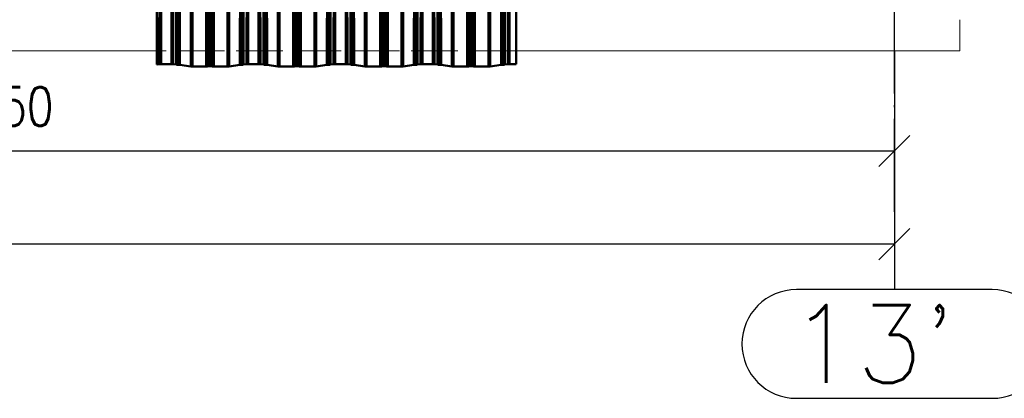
# Paper-space layout 'Layout1' of a CAD drawing. Extents: x -2 to 1033, y -36 to 596.
# Tile 85 of 127: x 532 to 596, y 318 to 343. Entities that reach past the tile are written whole.
import ezdxf

# ---------------------------------------------------------------- set-up
doc = ezdxf.new("R2010")
doc.units = 0
for name, pattern in [('ACAD_ISO02W100', [15, 12, -3]), ('ACAD_ISO04W100', [30.5, 24, -3, 0.5, -3]), ('HP_01_CER_B', [8, 5, -1, 1, -1])]:
    doc.linetypes.add(name, pattern=pattern)
doc.layers.get('0').update_dxf_attribs({"linetype": 'CONTINUOUS'})
doc.layers.get('DEFPOINTS').update_dxf_attribs({"color": 132, "linetype": 'CONTINUOUS'})
for name, color, linetype, lineweight in [('SS_KOTY', 3, 'CONTINUOUS', 25), ('SS_OSY_025', 7, 'HP_01_CER_B', 25), ('SS_PODKLADY_PANELY', 9, 'CONTINUOUS', 13)]:
    doc.layers.add(name, color=color, linetype=linetype, lineweight=lineweight)
doc.layers.add('SS_PLECHY', color=7, linetype='CONTINUOUS', lineweight=50, true_color=0xb47846)
doc.styles.add('ROMANS', font='romans.shx', dxfattribs={"width": 0.8})
doc.styles.add('romans.shx', font='romans.shx', dxfattribs={"height": 5})
doc.dimstyles.new('A-1_(2.5)_50AS', dxfattribs={"dimtxt": 2.5, "dimasz": 2, "dimexe": 1, "dimexo": 2, "dimgap": 0, "dimtad": 0, "dimdec": 1, "dimlfac": 50, "dimrnd": 1, "dimtxsty": 'ROMANS', "dimblk1": 'OBLIQUE', "dimblk2": 'OBLIQUE', "dimsah": 1, "dimcen": 2, "dimclrd": 256, "dimclre": 256, "dimclrt": 256, "dimadec": 1, "dimazin": 2, "dimtfac": 0.714286, "dimtdec": 1, "dimtmove": 0, "dimatfit": 3, "dimldrblk": 'OPEN', "dimfxl": 1, "dimtvp": 1.142857, "dimtfill": 1, "dimtolj": 1, "dimlwd": -1, "dimlwe": -1, "dimarcsym": 0})

# ---------------------------------------------------------------- blocks, each defined once
blk = doc.blocks.new('_Oblique')
at = {"color": 0, "linetype": 'ByBlock', "lineweight": -2}
blk.add_line((-0.5, -0.5), (0.5, 0.5), dxfattribs=at)
blk = doc.blocks.new('*D58')
at = {"layer": 'DEFPOINTS', "color": 0, "transparency": 16777216}
for p in [(473.529, 342.838), (588.529, 342.838), (588.529, 334.391)]:
    blk.add_point(p, dxfattribs=at)
at = {"layer": 'SS_KOTY', "transparency": 16777216}
for p, q in [((473.529, 340.838), (473.529, 333.391)), ((588.529, 340.838), (588.529, 333.391)), ((473.529, 334.391), (588.529, 334.391))]:
    blk.add_line(p, q, dxfattribs=at)
at = {"layer": 'SS_KOTY', "transparency": 16777216, "xscale": 2, "yscale": 2, "zscale": 2, "rotation": 180}
blk.add_blockref('_Oblique', (473.529, 334.391), dxfattribs=at)
at = {"layer": 'SS_KOTY', "transparency": 16777216, "xscale": 2, "yscale": 2, "zscale": 2}
blk.add_blockref('_Oblique', (588.529, 334.391), dxfattribs=at)
at = {"layer": 'SS_KOTY', "transparency": 16777216, "insert": (531.029, 337.249), "char_height": 2.5, "attachment_point": 5, "style": 'ROMANS', "bg_fill": 3, "box_fill_scale": 1.1, "bg_fill_color": 256, "bg_fill_true_color": 13158600, "bg_fill_transparency": 0}
blk.add_mtext('\\A1;5750', dxfattribs=at)
blk = doc.blocks.new('_OPEN')
at = {"color": 0, "linetype": 'ByBlock'}
for p, q in [((-1, 0.167), (0, 0)), ((0, 0), (-1, -0.167)), ((0, 0), (-1, 0))]:
    blk.add_line(p, q, dxfattribs=at)
blk = doc.blocks.new('*D59')
at = {"layer": 'DEFPOINTS', "color": 0, "transparency": 16777216}
for p in [(588.529, 342.838), (358.529, 340.438), (358.529, 328.391)]:
    blk.add_point(p, dxfattribs=at)
at = {"layer": 'SS_KOTY', "transparency": 16777216}
for p, q in [((588.529, 340.838), (588.529, 327.391)), ((358.529, 338.438), (358.529, 327.391)), ((588.529, 328.391), (358.529, 328.391))]:
    blk.add_line(p, q, dxfattribs=at)
at = {"layer": 'SS_KOTY', "transparency": 16777216, "xscale": 2, "yscale": 2, "zscale": 2, "rotation": 180}
blk.add_blockref('_Oblique', (358.529, 328.391), dxfattribs=at)
at = {"layer": 'SS_KOTY', "transparency": 16777216, "xscale": 2, "yscale": 2, "zscale": 2}
blk.add_blockref('_Oblique', (588.529, 328.391), dxfattribs=at)
at = {"layer": 'SS_KOTY', "transparency": 16777216, "insert": (473.529, 331.249), "char_height": 2.5, "attachment_point": 5, "style": 'ROMANS', "bg_fill": 3, "box_fill_scale": 1.1, "bg_fill_color": 256, "bg_fill_true_color": 13158600, "bg_fill_transparency": 0}
blk.add_mtext('\\A1;11500', dxfattribs=at)

psp = doc.layouts.get("Layout1")

# ---------------------------------------------------------------- linework, layer by layer
at = {"layer": 'SS_OSY_025', "linetype": 'Continuous', "ltscale": 0.25}
for p, q in [((594.8265, 325.4665), (582.2312, 325.4665)), ((582.2312, 318.4665), (594.8265, 318.4665))]:
    psp.add_line(p, q, dxfattribs=at)
for centre, start, end in [((582.2312, 321.9665), 90, 270), ((594.8265, 321.9665), 270, 90)]:
    psp.add_arc(centre, 3.5, start, end, dxfattribs=at)
at = {"layer": 'SS_PODKLADY_PANELY', "color": 9, "linetype": 'Continuous', "ltscale": 0.25}
psp.add_line((592.7288, 342.8378), (592.7288, 340.8378), dxfattribs=at)

# ---------------------------------------------------------------- texts
at = {"layer": 'SS_OSY_025', "color": 7, "style": 'romans.shx'}
psp.add_text("13'", height=5, dxfattribs=at).set_placement((581.7923, 319.4665))

# ---------------------------------------------------------------- dimensions: what is measured, and where the dimension line sits
at = {"layer": 'SS_KOTY'}
dim = psp.add_linear_dim(base=(588.5288, 334.3914), p1=(473.5288, 342.8378), p2=(588.5288, 342.8378), dimstyle='A-1_(2.5)_50AS', override={"dimtmove": 1}, dxfattribs=at)
dim.commit()
dim.dimension.update_dxf_attribs({"geometry": '*D58', "text_midpoint": (531.0288, 337.2486)})

# ---------------------------------------------------------------- next in the draw order: dimensions: what is measured, and where the dimension line sits
dim = psp.add_linear_dim(base=(358.5288, 328.3914), p1=(588.5288, 342.8378), p2=(358.5288, 340.4378), dimstyle='A-1_(2.5)_50AS', override={"dimtmove": 1}, dxfattribs=at)
dim.commit()
dim.dimension.update_dxf_attribs({"geometry": '*D59', "text_midpoint": (473.5288, 331.2486)})

# ---------------------------------------------------------------- next in the draw order: linework, layer by layer
at = {"layer": 'SS_OSY_025', "linetype": 'ACAD_ISO04W100', "ltscale": 0.25}
for p, q in [((588.5288, 330.4655), (588.5288, 530.5986)), ((588.5288, 330.4655), (588.5288, 330.4665)), ((588.5288, 330.4665), (588.5288, 325.4665))]:
    psp.add_line(p, q, dxfattribs=at)
at = {"layer": 'SS_PLECHY', "color": 5, "linetype": 'Continuous', "ltscale": 0.25}
for p, q in [((541.1156, 429.9093), (541.1156, 339.9532)), ((541.1323, 429.9083), (541.1323, 339.9522)), ((541.2947, 429.9313), (541.2947, 339.9753)), ((542.1492, 429.9313), (542.1492, 339.9753)), ((542.3609, 429.9013), (542.3609, 339.9452)), ((542.4079, 429.8973), (542.4079, 339.9412)), ((542.5406, 429.8906), (542.5406, 339.9345)), ((542.5803, 429.8872), (542.5803, 339.9311)), ((546.4616, 429.8872), (546.4616, 339.9311)), ((546.5014, 429.8906), (546.5014, 339.9345)), ((546.634, 429.8973), (546.634, 339.9412)), ((546.681, 429.9013), (546.681, 339.9452)), ((546.8927, 429.9313), (546.8927, 339.9753)), ((547.7472, 429.9313), (547.7472, 339.9753)), ((547.9589, 429.9013), (547.9589, 339.9452)), ((548.0059, 429.8973), (548.0059, 339.9412)), ((548.1386, 429.8906), (548.1386, 339.9345)), ((548.1783, 429.8872), (548.1783, 339.9311)), ((552.0596, 429.8872), (552.0596, 339.9311)), ((552.0994, 429.8906), (552.0994, 339.9345)), ((552.232, 429.8973), (552.232, 339.9412)), ((552.279, 429.9013), (552.279, 339.9452)), ((552.4907, 429.9313), (552.4907, 339.9753)), ((553.3452, 429.9313), (553.3452, 339.9753)), ((553.5569, 429.9013), (553.5569, 339.9452)), ((553.6039, 429.8973), (553.6039, 339.9412)), ((553.7366, 429.8906), (553.7366, 339.9345)), ((553.7763, 429.8872), (553.7763, 339.9311)), ((557.6576, 429.8872), (557.6576, 339.9311)), ((557.6974, 429.8906), (557.6974, 339.9345)), ((557.83, 429.8973), (557.83, 339.9412)), ((557.877, 429.9013), (557.877, 339.9452)), ((558.0887, 429.9313), (558.0887, 339.9753)), ((558.9432, 429.9313), (558.9432, 339.9753)), ((559.1549, 429.9013), (559.1549, 339.9452)), ((559.2019, 429.8973), (559.2019, 339.9412)), ((559.3346, 429.8906), (559.3346, 339.9345)), ((559.3743, 429.8872), (559.3743, 339.9311)), ((563.2556, 429.8872), (563.2556, 339.9311)), ((563.2954, 429.8906), (563.2954, 339.9345)), ((563.428, 429.8973), (563.428, 339.9412)), ((563.475, 429.9013), (563.475, 339.9452)), ((563.6867, 429.9313), (563.6867, 339.9753)), ((543.287, 429.7868), (543.287, 339.8307)), ((543.3955, 429.7814), (543.3955, 339.8253)), ((544.2735, 429.7814), (544.2735, 339.8253)), ((544.3475, 429.7835), (544.3475, 339.8274)), ((544.4583, 429.7907), (544.4583, 339.8346)), ((544.5836, 429.7907), (544.5836, 339.8346)), ((544.6944, 429.7835), (544.6944, 339.8274)), ((544.7685, 429.7814), (544.7685, 339.8253)), ((545.6464, 429.7814), (545.6464, 339.8253)), ((545.7549, 429.7868), (545.7549, 339.8307)), ((548.885, 429.7868), (548.885, 339.8307)), ((548.9935, 429.7814), (548.9935, 339.8253)), ((549.8715, 429.7814), (549.8715, 339.8253)), ((549.9455, 429.7835), (549.9455, 339.8274)), ((550.0563, 429.7907), (550.0563, 339.8346)), ((550.1816, 429.7907), (550.1816, 339.8346)), ((550.2924, 429.7835), (550.2924, 339.8274)), ((550.3665, 429.7814), (550.3665, 339.8253)), ((551.2444, 429.7814), (551.2444, 339.8253)), ((551.3529, 429.7868), (551.3529, 339.8307)), ((554.483, 429.7868), (554.483, 339.8307)), ((554.5915, 429.7814), (554.5915, 339.8253)), ((555.4695, 429.7814), (555.4695, 339.8253)), ((555.5435, 429.7835), (555.5435, 339.8274)), ((555.6543, 429.7907), (555.6543, 339.8346)), ((555.7796, 429.7907), (555.7796, 339.8346)), ((555.8904, 429.7835), (555.8904, 339.8274)), ((555.9645, 429.7814), (555.9645, 339.8253)), ((556.8424, 429.7814), (556.8424, 339.8253)), ((556.9509, 429.7868), (556.9509, 339.8307)), ((560.081, 429.7868), (560.081, 339.8307)), ((560.1895, 429.7814), (560.1895, 339.8253)), ((561.0675, 429.7814), (561.0675, 339.8253)), ((561.1415, 429.7835), (561.1415, 339.8274)), ((561.2523, 429.7907), (561.2523, 339.8346)), ((561.3776, 429.7907), (561.3776, 339.8346)), ((561.4884, 429.7835), (561.4884, 339.8274)), ((561.5625, 429.7814), (561.5625, 339.8253)), ((562.4404, 429.7814), (562.4404, 339.8253)), ((562.5489, 429.7868), (562.5489, 339.8307)), ((541.3865, 339.9799), (541.3865, 377.6686)), ((542.0574, 339.9799), (542.0574, 377.1924)), ((546.9845, 339.9799), (546.9845, 373.6946)), ((547.6554, 339.9799), (547.6554, 373.2183)), ((552.5825, 339.9799), (552.5825, 369.7205)), ((553.2534, 339.9799), (553.2534, 369.2443)), ((558.1805, 339.9799), (558.1805, 365.7465)), ((558.8514, 339.9799), (558.8514, 365.2702)), ((563.7785, 339.9799), (563.7785, 361.7724)), ((564.214, 339.9799), (564.214, 361.4633)), ((541.1156, 339.9532), (541.1323, 339.9522)), ((541.1323, 339.9522), (541.2947, 339.9753)), ((541.3865, 339.9799), (542.0574, 339.9799)), ((542.1492, 339.9753), (542.3609, 339.9452)), ((546.681, 339.9452), (546.8927, 339.9753)), ((546.9845, 339.9799), (547.6554, 339.9799)), ((547.7472, 339.9753), (547.9589, 339.9452)), ((552.279, 339.9452), (552.4907, 339.9753)), ((552.5825, 339.9799), (553.2534, 339.9799)), ((553.3452, 339.9753), (553.5569, 339.9452)), ((557.877, 339.9452), (558.0887, 339.9753)), ((558.1805, 339.9799), (558.8514, 339.9799)), ((558.9432, 339.9753), (559.1549, 339.9452)), ((563.475, 339.9452), (563.6867, 339.9753)), ((563.7785, 339.9799), (564.214, 339.9799)), ((542.4079, 339.9412), (542.5406, 339.9345)), ((542.5803, 339.9311), (543.287, 339.8307)), ((543.3955, 339.8253), (544.2735, 339.8253)), ((544.3475, 339.8274), (544.4583, 339.8346)), ((544.5836, 339.8346), (544.6944, 339.8274)), ((544.7685, 339.8253), (545.6464, 339.8253)), ((545.7549, 339.8307), (546.4616, 339.9311)), ((546.5014, 339.9345), (546.634, 339.9412)), ((548.0059, 339.9412), (548.1386, 339.9345)), ((548.1783, 339.9311), (548.885, 339.8307)), ((548.9935, 339.8253), (549.8715, 339.8253)), ((549.9455, 339.8274), (550.0563, 339.8346)), ((550.1816, 339.8346), (550.2924, 339.8274)), ((550.3665, 339.8253), (551.2444, 339.8253)), ((551.3529, 339.8307), (552.0596, 339.9311)), ((552.0994, 339.9345), (552.232, 339.9412)), ((553.6039, 339.9412), (553.7366, 339.9345)), ((553.7763, 339.9311), (554.483, 339.8307)), ((554.5915, 339.8253), (555.4695, 339.8253)), ((555.5435, 339.8274), (555.6543, 339.8346)), ((555.7796, 339.8346), (555.8904, 339.8274)), ((555.9645, 339.8253), (556.8424, 339.8253)), ((556.9509, 339.8307), (557.6576, 339.9311)), ((557.6974, 339.9345), (557.83, 339.9412)), ((559.2019, 339.9412), (559.3346, 339.9345)), ((559.3743, 339.9311), (560.081, 339.8307)), ((560.1895, 339.8253), (561.0675, 339.8253)), ((561.1415, 339.8274), (561.2523, 339.8346)), ((561.3776, 339.8346), (561.4884, 339.8274)), ((561.5625, 339.8253), (562.4404, 339.8253)), ((562.5489, 339.8307), (563.2556, 339.9311)), ((563.2954, 339.9345), (563.428, 339.9412))]:
    psp.add_line(p, q, dxfattribs=at)
at = {"layer": 'SS_PLECHY', "color": 5, "linetype": 'ACAD_ISO02W100', "ltscale": 0.25}
for p, q in [((541.278, 339.9763), (541.278, 429.9324)), ((542.1659, 339.9763), (542.1659, 429.9324)), ((542.3776, 339.9462), (542.3776, 429.9023)), ((542.4174, 339.9428), (542.4174, 429.8989)), ((542.55, 339.9361), (542.55, 429.8922)), ((542.597, 339.9321), (542.597, 429.8882)), ((546.4449, 339.9321), (546.4449, 429.8882)), ((546.4919, 339.9361), (546.4919, 429.8922)), ((546.6246, 339.9428), (546.6246, 429.8989)), ((546.6643, 339.9462), (546.6643, 429.9023)), ((546.876, 339.9763), (546.876, 429.9324)), ((547.7639, 339.9763), (547.7639, 429.9324)), ((547.9756, 339.9462), (547.9756, 429.9023)), ((548.0154, 339.9428), (548.0154, 429.8989)), ((548.148, 339.9361), (548.148, 429.8922)), ((548.195, 339.9321), (548.195, 429.8882)), ((552.0429, 339.9321), (552.0429, 429.8882)), ((552.0899, 339.9361), (552.0899, 429.8922)), ((552.2226, 339.9428), (552.2226, 429.8989)), ((552.2623, 339.9462), (552.2623, 429.9023)), ((552.474, 339.9763), (552.474, 429.9324)), ((553.3619, 339.9763), (553.3619, 429.9324)), ((553.5736, 339.9462), (553.5736, 429.9023)), ((553.6134, 339.9428), (553.6134, 429.8989)), ((553.746, 339.9361), (553.746, 429.8922)), ((553.793, 339.9321), (553.793, 429.8882)), ((557.6409, 339.9321), (557.6409, 429.8882)), ((557.6879, 339.9361), (557.6879, 429.8922)), ((557.8206, 339.9428), (557.8206, 429.8989)), ((557.8603, 339.9462), (557.8603, 429.9023)), ((558.072, 339.9763), (558.072, 429.9324)), ((558.9599, 339.9763), (558.9599, 429.9324)), ((559.1716, 339.9462), (559.1716, 429.9023)), ((559.2114, 339.9428), (559.2114, 429.8989)), ((559.344, 339.9361), (559.344, 429.8922)), ((559.391, 339.9321), (559.391, 429.8882)), ((563.2389, 339.9321), (563.2389, 429.8882)), ((563.2859, 339.9361), (563.2859, 429.8922)), ((563.4186, 339.9428), (563.4186, 429.8989)), ((563.4583, 339.9462), (563.4583, 429.9023)), ((563.67, 339.9763), (563.67, 429.9324)), ((543.3037, 339.8318), (543.3037, 429.7879)), ((544.3361, 339.829), (544.3361, 429.7851)), ((544.447, 339.8362), (544.447, 429.7923)), ((544.595, 339.8362), (544.595, 429.7923)), ((544.7058, 339.829), (544.7058, 429.7851)), ((545.7382, 339.8318), (545.7382, 429.7879)), ((548.9017, 339.8318), (548.9017, 429.7879)), ((549.9341, 339.829), (549.9341, 429.7851)), ((550.045, 339.8362), (550.045, 429.7923)), ((550.193, 339.8362), (550.193, 429.7923)), ((550.3038, 339.829), (550.3038, 429.7851)), ((551.3362, 339.8318), (551.3362, 429.7879)), ((554.4997, 339.8318), (554.4997, 429.7879)), ((555.5321, 339.829), (555.5321, 429.7851)), ((555.643, 339.8362), (555.643, 429.7923)), ((555.791, 339.8362), (555.791, 429.7923)), ((555.9018, 339.829), (555.9018, 429.7851)), ((556.9342, 339.8318), (556.9342, 429.7879)), ((560.0977, 339.8318), (560.0977, 429.7879)), ((561.1301, 339.829), (561.1301, 429.7851)), ((561.241, 339.8362), (561.241, 429.7923)), ((561.389, 339.8362), (561.389, 429.7923)), ((561.4998, 339.829), (561.4998, 429.7851)), ((562.5322, 339.8318), (562.5322, 429.7879)), ((541.1156, 339.9532), (541.278, 339.9763)), ((541.3865, 339.9818), (542.0574, 339.9818)), ((542.1659, 339.9763), (542.3776, 339.9462)), ((546.6643, 339.9462), (546.876, 339.9763)), ((546.9845, 339.9818), (547.6554, 339.9818)), ((547.7639, 339.9763), (547.9756, 339.9462)), ((552.2623, 339.9462), (552.474, 339.9763)), ((552.5825, 339.9818), (553.2534, 339.9818)), ((553.3619, 339.9763), (553.5736, 339.9462)), ((557.8603, 339.9462), (558.072, 339.9763)), ((558.1805, 339.9818), (558.8514, 339.9818)), ((558.9599, 339.9763), (559.1716, 339.9462)), ((563.4583, 339.9462), (563.67, 339.9763)), ((563.7785, 339.9818), (564.214, 339.9818)), ((542.4174, 339.9428), (542.55, 339.9361)), ((542.597, 339.9321), (543.3037, 339.8318)), ((543.3955, 339.8272), (544.2735, 339.8272)), ((544.3361, 339.829), (544.447, 339.8362)), ((544.595, 339.8362), (544.7058, 339.829)), ((544.7685, 339.8272), (545.6464, 339.8272)), ((545.7382, 339.8318), (546.4449, 339.9321)), ((546.4919, 339.9361), (546.6246, 339.9428)), ((548.0154, 339.9428), (548.148, 339.9361)), ((548.195, 339.9321), (548.9017, 339.8318)), ((548.9935, 339.8272), (549.8715, 339.8272)), ((549.9341, 339.829), (550.045, 339.8362)), ((550.193, 339.8362), (550.3038, 339.829)), ((550.3665, 339.8272), (551.2444, 339.8272)), ((551.3362, 339.8318), (552.0429, 339.9321)), ((552.0899, 339.9361), (552.2226, 339.9428)), ((553.6134, 339.9428), (553.746, 339.9361)), ((553.793, 339.9321), (554.4997, 339.8318)), ((554.5915, 339.8272), (555.4695, 339.8272)), ((555.5321, 339.829), (555.643, 339.8362)), ((555.791, 339.8362), (555.9018, 339.829)), ((555.9645, 339.8272), (556.8424, 339.8272)), ((556.9342, 339.8318), (557.6409, 339.9321)), ((557.6879, 339.9361), (557.8206, 339.9428)), ((559.2114, 339.9428), (559.344, 339.9361)), ((559.391, 339.9321), (560.0977, 339.8318)), ((560.1895, 339.8272), (561.0675, 339.8272)), ((561.1301, 339.829), (561.241, 339.8362)), ((561.389, 339.8362), (561.4998, 339.829)), ((561.5625, 339.8272), (562.4404, 339.8272)), ((562.5322, 339.8318), (563.2389, 339.9321)), ((563.2859, 339.9361), (563.4186, 339.9428))]:
    psp.add_line(p, q, dxfattribs=at)
at = {"layer": 'SS_PLECHY', "color": 5, "linetype": 'ACAD_ISO02W100', "ltscale": 0.25, "extrusion": (3.4446e-12, -0.9956, -0.093704)}
psp.add_arc((541.3865, -31.8564, -338.4738), 0.13, 213.424811, 270, dxfattribs=at)
at = {"layer": 'SS_PLECHY', "color": 5, "linetype": 'Continuous', "ltscale": 0.25, "extrusion": (3.98546e-12, -0.9956, -0.093704)}
psp.add_arc((541.3865, -31.8564, -338.4738), 0.11, 213.424811, 270, dxfattribs=at)
at = {"layer": 'SS_PLECHY', "color": 5, "linetype": 'ACAD_ISO02W100', "ltscale": 0.25, "extrusion": (-1.92442e-12, -0.9956, -0.093704)}
psp.add_arc((542.0574, -31.8564, -338.4738), 0.13, 270, 326.575189, dxfattribs=at)
at = {"layer": 'SS_PLECHY', "color": 5, "linetype": 'Continuous', "ltscale": 0.25, "extrusion": (-1.9187e-12, -0.9956, -0.093704)}
psp.add_arc((542.0574, -31.8564, -338.4738), 0.11, 270, 326.575189, dxfattribs=at)
at = {"layer": 'SS_PLECHY', "color": 5, "linetype": 'ACAD_ISO02W100', "ltscale": 0.25, "extrusion": (-2.87253e-12, 0.9956, 0.093704)}
psp.add_arc((-542.4694, -31.8547, 338.4562), 0.11, 33.424811, 61.735996, dxfattribs=at)
at = {"layer": 'SS_PLECHY', "color": 5, "linetype": 'ACAD_ISO02W100', "ltscale": 0.25, "extrusion": (1.72071e-12, 0.9956, 0.093704)}
psp.add_arc((-546.5725, -31.8547, 338.4562), 0.11, 118.264004, 146.575189, dxfattribs=at)
at = {"layer": 'SS_PLECHY', "color": 5, "linetype": 'ACAD_ISO02W100', "ltscale": 0.25, "extrusion": (2.78344e-12, -0.9956, -0.093704)}
psp.add_arc((546.9845, -31.8564, -338.4738), 0.13, 213.424811, 270, dxfattribs=at)
at = {"layer": 'SS_PLECHY', "color": 5, "linetype": 'Continuous', "ltscale": 0.25, "extrusion": (3.20411e-12, -0.9956, -0.093704)}
psp.add_arc((546.9845, -31.8564, -338.4738), 0.11, 213.424811, 270, dxfattribs=at)
at = {"layer": 'SS_PLECHY', "color": 5, "linetype": 'ACAD_ISO02W100', "ltscale": 0.25, "extrusion": (-1.57278e-12, -0.9956, -0.093704)}
psp.add_arc((547.6554, -31.8564, -338.4738), 0.13, 270, 326.575189, dxfattribs=at)
at = {"layer": 'SS_PLECHY', "color": 5, "linetype": 'Continuous', "ltscale": 0.25, "extrusion": (-1.50311e-12, -0.9956, -0.093704)}
psp.add_arc((547.6554, -31.8564, -338.4738), 0.11, 270, 326.575189, dxfattribs=at)
at = {"layer": 'SS_PLECHY', "color": 5, "linetype": 'ACAD_ISO02W100', "ltscale": 0.25, "extrusion": (-2.10321e-12, 0.9956, 0.093704)}
psp.add_arc((-548.0674, -31.8547, 338.4562), 0.11, 33.424811, 61.735996, dxfattribs=at)
at = {"layer": 'SS_PLECHY', "color": 5, "linetype": 'ACAD_ISO02W100', "ltscale": 0.25, "extrusion": (1.11565e-12, 0.9956, 0.093704)}
psp.add_arc((-552.1705, -31.8547, 338.4562), 0.11, 118.264004, 146.575189, dxfattribs=at)
at = {"layer": 'SS_PLECHY', "color": 5, "linetype": 'ACAD_ISO02W100', "ltscale": 0.25, "extrusion": (2.13251e-12, -0.9956, -0.093704)}
psp.add_arc((552.5825, -31.8564, -338.4738), 0.13, 213.424811, 270, dxfattribs=at)
at = {"layer": 'SS_PLECHY', "color": 5, "linetype": 'Continuous', "ltscale": 0.25, "extrusion": (2.43483e-12, -0.9956, -0.093704)}
psp.add_arc((552.5825, -31.8564, -338.4738), 0.11, 213.424811, 270, dxfattribs=at)
at = {"layer": 'SS_PLECHY', "color": 5, "linetype": 'ACAD_ISO02W100', "ltscale": 0.25, "extrusion": (-1.22657e-12, -0.9956, -0.093704)}
psp.add_arc((553.2534, -31.8564, -338.4738), 0.13, 270, 326.575189, dxfattribs=at)
at = {"layer": 'SS_PLECHY', "color": 5, "linetype": 'Continuous', "ltscale": 0.25, "extrusion": (-1.08753e-12, -0.9956, -0.093704)}
psp.add_arc((553.2534, -31.8564, -338.4738), 0.11, 270, 326.575189, dxfattribs=at)
at = {"layer": 'SS_PLECHY', "color": 5, "linetype": 'ACAD_ISO02W100', "ltscale": 0.25, "extrusion": (-1.32185e-12, 0.9956, 0.093704)}
psp.add_arc((-553.6654, -31.8547, 338.4562), 0.11, 33.424811, 61.735996, dxfattribs=at)
at = {"layer": 'SS_PLECHY', "color": 5, "linetype": 'ACAD_ISO02W100', "ltscale": 0.25, "extrusion": (5.1055e-13, 0.9956, 0.093704)}
psp.add_arc((-557.7685, -31.8547, 338.4562), 0.11, 118.264004, 146.575189, dxfattribs=at)
at = {"layer": 'SS_PLECHY', "color": 5, "linetype": 'ACAD_ISO02W100', "ltscale": 0.25, "extrusion": (1.47135e-12, -0.9956, -0.093704)}
psp.add_arc((558.1805, -31.8564, -338.4738), 0.13, 213.424811, 270, dxfattribs=at)
at = {"layer": 'SS_PLECHY', "color": 5, "linetype": 'Continuous', "ltscale": 0.25, "extrusion": (1.65347e-12, -0.9956, -0.093704)}
psp.add_arc((558.1805, -31.8564, -338.4738), 0.11, 213.424811, 270, dxfattribs=at)
at = {"layer": 'SS_PLECHY', "color": 5, "linetype": 'ACAD_ISO02W100', "ltscale": 0.25, "extrusion": (-8.74911e-13, -0.9956, -0.093704)}
psp.add_arc((558.8514, -31.8564, -338.4738), 0.13, 270, 326.575189, dxfattribs=at)
at = {"layer": 'SS_PLECHY', "color": 5, "linetype": 'Continuous', "ltscale": 0.25, "extrusion": (-6.78373e-13, -0.9956, -0.093704)}
psp.add_arc((558.8514, -31.8564, -338.4738), 0.11, 270, 326.575189, dxfattribs=at)
at = {"layer": 'SS_PLECHY', "color": 5, "linetype": 'ACAD_ISO02W100', "ltscale": 0.25, "extrusion": (-5.40536e-13, 0.9956, 0.093704)}
psp.add_arc((-559.2634, -31.8547, 338.4562), 0.11, 33.424811, 61.735996, dxfattribs=at)
at = {"layer": 'SS_PLECHY', "color": 5, "linetype": 'ACAD_ISO02W100', "ltscale": 0.25, "extrusion": (-8.51894e-14, 0.9956, 0.093704)}
psp.add_arc((-563.3665, -31.8547, 338.4562), 0.11, 118.264004, 146.575189, dxfattribs=at)
at = {"layer": 'SS_PLECHY', "color": 5, "linetype": 'ACAD_ISO02W100', "ltscale": 0.25, "extrusion": (8.20434e-13, -0.9956, -0.093704)}
psp.add_arc((563.7785, -31.8564, -338.4738), 0.13, 213.424811, 270, dxfattribs=at)
at = {"layer": 'SS_PLECHY', "color": 5, "linetype": 'Continuous', "ltscale": 0.25, "extrusion": (8.72115e-13, -0.9956, -0.093704)}
psp.add_arc((563.7785, -31.8564, -338.4738), 0.11, 213.424811, 270, dxfattribs=at)
at = {"layer": 'SS_PLECHY', "color": 5, "linetype": 'Continuous', "ltscale": 0.25, "extrusion": (-2.29925e-12, 0.9956, 0.093704)}
psp.add_arc((-542.4694, -31.8547, 338.4562), 0.13, 33.424811, 61.735996, dxfattribs=at)
at = {"layer": 'SS_PLECHY', "color": 5, "linetype": 'Continuous', "ltscale": 0.25, "extrusion": (-1.77315e-12, -0.9956, -0.093704)}
psp.add_arc((542.4885, -31.8522, -338.4298), 0.11, 298.264004, 326.575189, dxfattribs=at)
at = {"layer": 'SS_PLECHY', "color": 5, "linetype": 'ACAD_ISO02W100', "ltscale": 0.25, "extrusion": (-1.82098e-12, -0.9956, -0.093704)}
psp.add_arc((542.4885, -31.8522, -338.4298), 0.13, 298.264004, 326.575189, dxfattribs=at)
at = {"layer": 'SS_PLECHY', "color": 5, "linetype": 'Continuous', "ltscale": 0.25, "extrusion": (1.04762e-12, 0.9956, 0.093704)}
psp.add_arc((-543.3955, -31.844, 338.3422), 0.13, 33.424811, 90, dxfattribs=at)
at = {"layer": 'SS_PLECHY', "color": 5, "linetype": 'ACAD_ISO02W100', "ltscale": 0.25, "extrusion": (6.34076e-13, 0.9956, 0.093704)}
psp.add_arc((-543.3955, -31.844, 338.3422), 0.11, 33.424811, 90, dxfattribs=at)
at = {"layer": 'SS_PLECHY', "color": 5, "linetype": 'ACAD_ISO02W100', "ltscale": 0.25, "extrusion": (-1.9155e-13, 0.9956, 0.093704)}
psp.add_arc((-544.2735, -31.844, 338.3422), 0.11, 90, 124.700883, dxfattribs=at)
at = {"layer": 'SS_PLECHY', "color": 5, "linetype": 'Continuous', "ltscale": 0.25, "extrusion": (-7.15525e-13, 0.9956, 0.093704)}
psp.add_arc((-544.2735, -31.844, 338.3422), 0.13, 90, 124.700883, dxfattribs=at)
at = {"layer": 'SS_PLECHY', "color": 5, "linetype": 'ACAD_ISO02W100', "ltscale": 0.25, "extrusion": (-5.56021e-13, -0.9956, -0.093704)}
psp.add_arc((544.521, -31.8429, -338.331), 0.13, 235.299117, 304.700883, dxfattribs=at)
at = {"layer": 'SS_PLECHY', "color": 5, "linetype": 'Continuous', "ltscale": 0.25, "extrusion": (-6.98171e-13, -0.9956, -0.093704)}
psp.add_arc((544.521, -31.8429, -338.331), 0.11, 235.299117, 304.700883, dxfattribs=at)
at = {"layer": 'SS_PLECHY', "color": 5, "linetype": 'Continuous', "ltscale": 0.25, "extrusion": (7.59061e-13, 0.9956, 0.093704)}
psp.add_arc((-544.7685, -31.844, 338.3422), 0.13, 55.299117, 90, dxfattribs=at)
at = {"layer": 'SS_PLECHY', "color": 5, "linetype": 'ACAD_ISO02W100', "ltscale": 0.25, "extrusion": (1.96991e-13, 0.9956, 0.093704)}
psp.add_arc((-544.7685, -31.844, 338.3422), 0.11, 55.299117, 90, dxfattribs=at)
at = {"layer": 'SS_PLECHY', "color": 5, "linetype": 'ACAD_ISO02W100', "ltscale": 0.25, "extrusion": (-4.98236e-13, 0.9956, 0.093704)}
psp.add_arc((-545.6464, -31.844, 338.3422), 0.11, 90, 146.575189, dxfattribs=at)
at = {"layer": 'SS_PLECHY', "color": 5, "linetype": 'Continuous', "ltscale": 0.25, "extrusion": (-4.67795e-13, 0.9956, 0.093704)}
psp.add_arc((-545.6464, -31.844, 338.3422), 0.13, 90, 146.575189, dxfattribs=at)
at = {"layer": 'SS_PLECHY', "color": 5, "linetype": 'ACAD_ISO02W100', "ltscale": 0.25, "extrusion": (1.51829e-12, -0.9956, -0.093704)}
psp.add_arc((546.5534, -31.8522, -338.4298), 0.13, 213.424811, 241.735996, dxfattribs=at)
at = {"layer": 'SS_PLECHY', "color": 5, "linetype": 'Continuous', "ltscale": 0.25, "extrusion": (1.66324e-12, -0.9956, -0.093704)}
psp.add_arc((546.5534, -31.8522, -338.4298), 0.11, 213.424811, 241.735996, dxfattribs=at)
at = {"layer": 'SS_PLECHY', "color": 5, "linetype": 'Continuous', "ltscale": 0.25, "extrusion": (1.95158e-12, 0.9956, 0.093704)}
psp.add_arc((-546.5725, -31.8547, 338.4562), 0.13, 118.264004, 146.575189, dxfattribs=at)
at = {"layer": 'SS_PLECHY', "color": 5, "linetype": 'Continuous', "ltscale": 0.25, "extrusion": (-1.61234e-12, 0.9956, 0.093704)}
psp.add_arc((-548.0674, -31.8547, 338.4562), 0.13, 33.424811, 61.735996, dxfattribs=at)
at = {"layer": 'SS_PLECHY', "color": 5, "linetype": 'Continuous', "ltscale": 0.25, "extrusion": (-1.17741e-12, -0.9956, -0.093704)}
psp.add_arc((548.0865, -31.8522, -338.4298), 0.11, 298.264004, 326.575189, dxfattribs=at)
at = {"layer": 'SS_PLECHY', "color": 5, "linetype": 'ACAD_ISO02W100', "ltscale": 0.25, "extrusion": (-1.30897e-12, -0.9956, -0.093704)}
psp.add_arc((548.0865, -31.8522, -338.4298), 0.13, 298.264004, 326.575189, dxfattribs=at)
at = {"layer": 'SS_PLECHY', "color": 5, "linetype": 'Continuous', "ltscale": 0.25, "extrusion": (1.69857e-12, 0.9956, 0.093704)}
psp.add_arc((-548.9935, -31.844, 338.3422), 0.13, 33.424811, 90, dxfattribs=at)
at = {"layer": 'SS_PLECHY', "color": 5, "linetype": 'ACAD_ISO02W100', "ltscale": 0.25, "extrusion": (1.40332e-12, 0.9956, 0.093704)}
psp.add_arc((-548.9935, -31.844, 338.3422), 0.11, 33.424811, 90, dxfattribs=at)
at = {"layer": 'SS_PLECHY', "color": 5, "linetype": 'ACAD_ISO02W100', "ltscale": 0.25, "extrusion": (-5.00175e-13, 0.9956, 0.093704)}
psp.add_arc((-549.8715, -31.844, 338.3422), 0.11, 90, 124.700883, dxfattribs=at)
at = {"layer": 'SS_PLECHY', "color": 5, "linetype": 'Continuous', "ltscale": 0.25, "extrusion": (-9.76669e-13, 0.9956, 0.093704)}
psp.add_arc((-549.8715, -31.844, 338.3422), 0.13, 90, 124.700883, dxfattribs=at)
at = {"layer": 'SS_PLECHY', "color": 5, "linetype": 'ACAD_ISO02W100', "ltscale": 0.25, "extrusion": (-3.73364e-13, -0.9956, -0.093704)}
psp.add_arc((550.119, -31.8429, -338.331), 0.13, 235.299117, 304.700883, dxfattribs=at)
at = {"layer": 'SS_PLECHY', "color": 5, "linetype": 'Continuous', "ltscale": 0.25, "extrusion": (-1.15373e-12, -0.9956, -0.093704)}
psp.add_arc((550.119, -31.8429, -338.331), 0.11, 235.299117, 304.700883, dxfattribs=at)
at = {"layer": 'SS_PLECHY', "color": 5, "linetype": 'Continuous', "ltscale": 0.25, "extrusion": (6.71158e-13, 0.9956, 0.093704)}
psp.add_arc((-550.3665, -31.844, 338.3422), 0.13, 55.299117, 90, dxfattribs=at)
at = {"layer": 'SS_PLECHY', "color": 5, "linetype": 'ACAD_ISO02W100', "ltscale": 0.25, "extrusion": (9.8529e-13, 0.9956, 0.093704)}
psp.add_arc((-550.3665, -31.844, 338.3422), 0.11, 55.299117, 90, dxfattribs=at)
at = {"layer": 'SS_PLECHY', "color": 5, "linetype": 'ACAD_ISO02W100', "ltscale": 0.25, "extrusion": (-9.13809e-13, 0.9956, 0.093704)}
psp.add_arc((-551.2444, -31.844, 338.3422), 0.11, 90, 146.575189, dxfattribs=at)
at = {"layer": 'SS_PLECHY', "color": 5, "linetype": 'Continuous', "ltscale": 0.25, "extrusion": (-8.19436e-13, 0.9956, 0.093704)}
psp.add_arc((-551.2444, -31.844, 338.3422), 0.13, 90, 146.575189, dxfattribs=at)
at = {"layer": 'SS_PLECHY', "color": 5, "linetype": 'ACAD_ISO02W100', "ltscale": 0.25, "extrusion": (8.57129e-13, -0.9956, -0.093704)}
psp.add_arc((552.1514, -31.8522, -338.4298), 0.13, 213.424811, 241.735996, dxfattribs=at)
at = {"layer": 'SS_PLECHY', "color": 5, "linetype": 'Continuous', "ltscale": 0.25, "extrusion": (9.36463e-13, -0.9956, -0.093704)}
psp.add_arc((552.1514, -31.8522, -338.4298), 0.11, 213.424811, 241.735996, dxfattribs=at)
at = {"layer": 'SS_PLECHY', "color": 5, "linetype": 'Continuous', "ltscale": 0.25, "extrusion": (1.39946e-12, 0.9956, 0.093704)}
psp.add_arc((-552.1705, -31.8547, 338.4562), 0.13, 118.264004, 146.575189, dxfattribs=at)
at = {"layer": 'SS_PLECHY', "color": 5, "linetype": 'Continuous', "ltscale": 0.25, "extrusion": (-1.03337e-12, 0.9956, 0.093704)}
psp.add_arc((-553.6654, -31.8547, 338.4562), 0.13, 33.424811, 61.735996, dxfattribs=at)
at = {"layer": 'SS_PLECHY', "color": 5, "linetype": 'Continuous', "ltscale": 0.25, "extrusion": (-5.72314e-13, -0.9956, -0.093704)}
psp.add_arc((553.6845, -31.8522, -338.4298), 0.11, 298.264004, 326.575189, dxfattribs=at)
at = {"layer": 'SS_PLECHY', "color": 5, "linetype": 'ACAD_ISO02W100', "ltscale": 0.25, "extrusion": (-7.96969e-13, -0.9956, -0.093704)}
psp.add_arc((553.6845, -31.8522, -338.4298), 0.13, 298.264004, 326.575189, dxfattribs=at)
at = {"layer": 'SS_PLECHY', "color": 5, "linetype": 'Continuous', "ltscale": 0.25, "extrusion": (2.35968e-12, 0.9956, 0.093704)}
psp.add_arc((-554.5915, -31.844, 338.3422), 0.13, 33.424811, 90, dxfattribs=at)
at = {"layer": 'SS_PLECHY', "color": 5, "linetype": 'ACAD_ISO02W100', "ltscale": 0.25, "extrusion": (2.18468e-12, 0.9956, 0.093704)}
psp.add_arc((-554.5915, -31.844, 338.3422), 0.11, 33.424811, 90, dxfattribs=at)
at = {"layer": 'SS_PLECHY', "color": 5, "linetype": 'ACAD_ISO02W100', "ltscale": 0.25, "extrusion": (-8.13622e-13, 0.9956, 0.093704)}
psp.add_arc((-555.4695, -31.844, 338.3422), 0.11, 90, 124.700883, dxfattribs=at)
at = {"layer": 'SS_PLECHY', "color": 5, "linetype": 'Continuous', "ltscale": 0.25, "extrusion": (-1.24191e-12, 0.9956, 0.093704)}
psp.add_arc((-555.4695, -31.844, 338.3422), 0.13, 90, 124.700883, dxfattribs=at)
at = {"layer": 'SS_PLECHY', "color": 5, "linetype": 'ACAD_ISO02W100', "ltscale": 0.25, "extrusion": (-1.24701e-12, -0.9956, -0.093704)}
psp.add_arc((555.717, -31.8429, -338.331), 0.13, 235.299117, 304.700883, dxfattribs=at)
at = {"layer": 'SS_PLECHY', "color": 5, "linetype": 'Continuous', "ltscale": 0.25, "extrusion": (-1.45875e-12, -0.9956, -0.093704)}
psp.add_arc((555.717, -31.8429, -338.331), 0.11, 235.299117, 304.700883, dxfattribs=at)
at = {"layer": 'SS_PLECHY', "color": 5, "linetype": 'Continuous', "ltscale": 0.25, "extrusion": (1.15929e-12, 0.9956, 0.093704)}
psp.add_arc((-555.9645, -31.844, 338.3422), 0.13, 55.299117, 90, dxfattribs=at)
at = {"layer": 'SS_PLECHY', "color": 5, "linetype": 'ACAD_ISO02W100', "ltscale": 0.25, "extrusion": (1.19378e-12, 0.9956, 0.093704)}
psp.add_arc((-555.9645, -31.844, 338.3422), 0.11, 55.299117, 90, dxfattribs=at)
at = {"layer": 'SS_PLECHY', "color": 5, "linetype": 'ACAD_ISO02W100', "ltscale": 0.25, "extrusion": (-1.32299e-12, 0.9956, 0.093704)}
psp.add_arc((-556.8424, -31.844, 338.3422), 0.11, 90, 146.575189, dxfattribs=at)
at = {"layer": 'SS_PLECHY', "color": 5, "linetype": 'Continuous', "ltscale": 0.25, "extrusion": (-1.16565e-12, 0.9956, 0.093704)}
psp.add_arc((-556.8424, -31.844, 338.3422), 0.13, 90, 146.575189, dxfattribs=at)
at = {"layer": 'SS_PLECHY', "color": 5, "linetype": 'ACAD_ISO02W100', "ltscale": 0.25, "extrusion": (2.06209e-13, -0.9956, -0.093704)}
psp.add_arc((557.7494, -31.8522, -338.4298), 0.13, 213.424811, 241.735996, dxfattribs=at)
at = {"layer": 'SS_PLECHY', "color": 5, "linetype": 'Continuous', "ltscale": 0.25, "extrusion": (1.67216e-13, -0.9956, -0.093704)}
psp.add_arc((557.7494, -31.8522, -338.4298), 0.11, 213.424811, 241.735996, dxfattribs=at)
at = {"layer": 'SS_PLECHY', "color": 5, "linetype": 'Continuous', "ltscale": 0.25, "extrusion": (9.35455e-13, 0.9956, 0.093704)}
psp.add_arc((-557.7685, -31.8547, 338.4562), 0.13, 118.264004, 146.575189, dxfattribs=at)
at = {"layer": 'SS_PLECHY', "color": 5, "linetype": 'Continuous', "ltscale": 0.25, "extrusion": (-2.90049e-13, 0.9956, 0.093704)}
psp.add_arc((-559.2634, -31.8547, 338.4562), 0.13, 33.424811, 61.735996, dxfattribs=at)
at = {"layer": 'SS_PLECHY', "color": 5, "linetype": 'Continuous', "ltscale": 0.25, "extrusion": (2.34258e-14, -0.9956, -0.093704)}
psp.add_arc((559.2825, -31.8522, -338.4298), 0.11, 298.264004, 326.575189, dxfattribs=at)
at = {"layer": 'SS_PLECHY', "color": 5, "linetype": 'ACAD_ISO02W100', "ltscale": 0.25, "extrusion": (-2.9285e-13, -0.9956, -0.093704)}
psp.add_arc((559.2825, -31.8522, -338.4298), 0.13, 298.264004, 326.575189, dxfattribs=at)
at = {"layer": 'SS_PLECHY', "color": 5, "linetype": 'Continuous', "ltscale": 0.25, "extrusion": (3.01062e-12, 0.9956, 0.093704)}
psp.add_arc((-560.1895, -31.844, 338.3422), 0.13, 33.424811, 90, dxfattribs=at)
at = {"layer": 'SS_PLECHY', "color": 5, "linetype": 'ACAD_ISO02W100', "ltscale": 0.25, "extrusion": (2.96603e-12, 0.9956, 0.093704)}
psp.add_arc((-560.1895, -31.844, 338.3422), 0.11, 33.424811, 90, dxfattribs=at)
at = {"layer": 'SS_PLECHY', "color": 5, "linetype": 'ACAD_ISO02W100', "ltscale": 0.25, "extrusion": (-1.1271e-12, 0.9956, 0.093704)}
psp.add_arc((-561.0675, -31.844, 338.3422), 0.11, 90, 124.700883, dxfattribs=at)
at = {"layer": 'SS_PLECHY', "color": 5, "linetype": 'Continuous', "ltscale": 0.25, "extrusion": (-1.50306e-12, 0.9956, 0.093704)}
psp.add_arc((-561.0675, -31.844, 338.3422), 0.13, 90, 124.700883, dxfattribs=at)
at = {"layer": 'SS_PLECHY', "color": 5, "linetype": 'ACAD_ISO02W100', "ltscale": 0.25, "extrusion": (-1.39115e-12, -0.9956, -0.093704)}
psp.add_arc((561.315, -31.8429, -338.331), 0.13, 235.299117, 304.700883, dxfattribs=at)
at = {"layer": 'SS_PLECHY', "color": 5, "linetype": 'Continuous', "ltscale": 0.25, "extrusion": (-1.68516e-12, -0.9956, -0.093704)}
psp.add_arc((561.315, -31.8429, -338.331), 0.11, 235.299117, 304.700883, dxfattribs=at)
at = {"layer": 'SS_PLECHY', "color": 5, "linetype": 'Continuous', "ltscale": 0.25, "extrusion": (1.55069e-12, 0.9956, 0.093704)}
psp.add_arc((-561.5625, -31.844, 338.3422), 0.13, 55.299117, 90, dxfattribs=at)
at = {"layer": 'SS_PLECHY', "color": 5, "linetype": 'ACAD_ISO02W100', "ltscale": 0.25, "extrusion": (1.13254e-12, 0.9956, 0.093704)}
psp.add_arc((-561.5625, -31.844, 338.3422), 0.11, 55.299117, 90, dxfattribs=at)
at = {"layer": 'SS_PLECHY', "color": 5, "linetype": 'ACAD_ISO02W100', "ltscale": 0.25, "extrusion": (-1.73856e-12, 0.9956, 0.093704)}
psp.add_arc((-562.4404, -31.844, 338.3422), 0.11, 90, 146.575189, dxfattribs=at)
at = {"layer": 'SS_PLECHY', "color": 5, "linetype": 'Continuous', "ltscale": 0.25, "extrusion": (-1.51729e-12, 0.9956, 0.093704)}
psp.add_arc((-562.4404, -31.844, 338.3422), 0.13, 90, 146.575189, dxfattribs=at)
at = {"layer": 'SS_PLECHY', "color": 5, "linetype": 'ACAD_ISO02W100', "ltscale": 0.25, "extrusion": (-4.54953e-13, -0.9956, -0.093704)}
psp.add_arc((563.3474, -31.8522, -338.4298), 0.13, 213.424811, 241.735996, dxfattribs=at)
at = {"layer": 'SS_PLECHY', "color": 5, "linetype": 'Continuous', "ltscale": 0.25, "extrusion": (-6.68756e-13, -0.9956, -0.093704)}
psp.add_arc((563.3474, -31.8522, -338.4298), 0.11, 213.424811, 241.735996, dxfattribs=at)
at = {"layer": 'SS_PLECHY', "color": 5, "linetype": 'Continuous', "ltscale": 0.25, "extrusion": (4.15567e-13, 0.9956, 0.093704)}
psp.add_arc((-563.3665, -31.8547, 338.4562), 0.13, 118.264004, 146.575189, dxfattribs=at)
at = {"layer": 'SS_PODKLADY_PANELY', "color": 9, "linetype": 'Continuous', "ltscale": 0.25}
for p, q in [((541.1156, 340.8378), (402.5255, 340.8378)), ((592.7288, 340.8378), (564.214, 340.8378))]:
    psp.add_line(p, q, dxfattribs=at)
at = {"layer": 'SS_PODKLADY_PANELY', "color": 9, "linetype": 'ACAD_ISO02W100', "ltscale": 0.25}
psp.add_line((564.214, 340.8378), (541.1156, 340.8378), dxfattribs=at)

doc.saveas('drawing.dxf')
